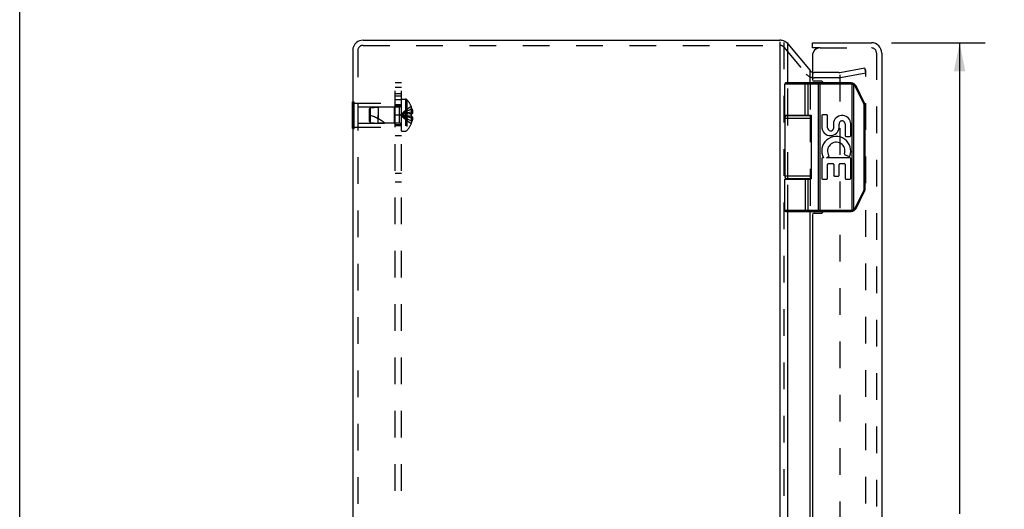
# Model space of a CAD drawing. Header units: inches. Extents: x 0 to 56.7, y 0 to 36.7.
# Tile 13 of 37: x 0 to 11.5, y 19.4 to 25.1. Entities that reach past the tile are written whole.
import ezdxf

# ---------------------------------------------------------------- set-up
doc = ezdxf.new("R2010")
doc.units = ezdxf.units.IN
doc.header["$LTSCALE"] = 3.116667
doc.header["$MEASUREMENT"] = 0
doc.linetypes.add('HIDDEN', pattern=[0.2, 0.1, -0.1])
doc.layers.get('0').update_dxf_attribs({"linetype": 'CONTINUOUS'})
for name, color, linetype in [('DEFAULT_2', 8, 'HIDDEN'), ('DIMENSIONS', 7, 'CONTINUOUS'), ('DOOR_ASSEMBLY', 7, 'CONTINUOUS'), ('SUBPANEL', 7, 'CONTINUOUS')]:
    doc.layers.add(name, color=color, linetype=linetype)
doc.styles.get("Standard").update_dxf_attribs({"font": 'arial.ttf'})
doc.dimstyles.new('DIMSTYLE_1', dxfattribs={"dimtxt": 0.25, "dimasz": 0.333333, "dimexe": 0.09, "dimexo": 0.07, "dimgap": 0.0375, "dimtad": 0, "dimtih": 1, "dimtoh": 1, "dimzin": 4, "dimdsep": 46, "dimtxsty": 'Standard', "dimblk": '_FILLED', "dimblk1": '_FILLED', "dimblk2": '_FILLED', "dimcen": 0.09, "dimadec": 3, "dimazin": 1, "dimtfac": 1, "dimtdec": 3, "dimtofl": 0, "dimtmove": 0, "dimatfit": 3, "dimldrblk": '_FILLED', "dimfxl": 0, "dimtolj": 1, "dimtzin": 4, "dimarcsym": 0})

# ---------------------------------------------------------------- blocks, each defined once
blk = doc.blocks.new('_FILLED')
at = {"color": 0, "linetype": 'ByBlock'}
blk.add_solid([(0, 0), (-1, 0.2), (-1, -0.2)], dxfattribs=at)
blk = doc.blocks.new('*D13')
at = {"layer": 'DIMENSIONS', "color": 2, "linetype": 'Continuous'}
for p, q in [((10.191, 24.859), (11.289, 24.859)), ((10.989, 24.859), (10.989, 19.355)), ((10.989, 12.919), (10.989, 18.48)), ((10.191, 12.919), (11.289, 12.919))]:
    blk.add_line(p, q, dxfattribs=at)
at = {"layer": 'DIMENSIONS', "color": 2, "linetype": 'Continuous', "xscale": 0.3333333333, "yscale": 0.3333333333, "zscale": 0.3333333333}
for p, rotation in [((10.989, 24.859), 90), ((10.989, 12.919), 270)]:
    blk.add_blockref('_FILLED', p, dxfattribs=dict(at, rotation=rotation))
at = {"layer": 'DIMENSIONS', "color": 2, "linetype": 'Continuous', "insert": (10.989, 19.23), "char_height": 0.25, "width": 1.04647, "attachment_point": 2, "line_spacing_factor": 0.9}
blk.add_mtext('11.94\\PDOOR', dxfattribs=at)

msp = doc.modelspace()

# ---------------------------------------------------------------- linework, layer by layer
at = {"color": 7, "linetype": 'Continuous'}
for p, q in [((0, 0), (0, 36.667)), ((8.979, 24.846), (9.241, 24.534)), ((3.89, 23.858), (3.89, 24.17)), ((3.89, 24.17), (3.894, 24.17)), ((3.89, 24.014), (3.894, 24.014)), ((3.89, 23.858), (3.894, 23.858))]:
    msp.add_line(p, q, dxfattribs=at)
at = {"color": 3, "linetype": 'Continuous'}
for p, q in [((4.014, 24.889), (8.887, 24.889)), ((8.887, 24.869), (8.887, 12.951)), ((3.894, 24.769), (3.894, 13.009)), ((8.979, 24.389), (8.979, 24.864)), ((9.241, 24.389), (9.241, 24.548)), ((8.979, 24.009), (8.979, 24.014)), ((9.241, 24.009), (9.241, 24.014)), ((8.979, 23.264), (8.979, 23.269)), ((9.241, 23.264), (9.241, 23.269)), ((8.979, 14.889), (8.979, 22.889)), ((9.241, 14.889), (9.241, 22.889))]:
    msp.add_line(p, q, dxfattribs=at)
for centre, start, end in [((4.014, 24.769), 90, 130.4027), ((8.887, 24.769), 68.6316, 90)]:
    msp.add_arc(centre, 0.12, start, end, dxfattribs=at)
at = {"color": 7, "linetype": 'Continuous'}
for centre, radius, start, end in [((8.887, 24.769), 0.12, 40, 68.6316), ((4.014, 24.769), 0.12, 130.4027, 180), ((9.287, 24.571), 0.06, 220, 242.7669)]:
    msp.add_arc(centre, radius, start, end, dxfattribs=at)
at = {"layer": 'DEFAULT_2', "color": 8, "linetype": 'HIDDEN'}
for p, q in [((3.954, 24.769), (3.954, 13.009)), ((4.014, 24.829), (8.887, 24.829)), ((8.933, 24.864), (8.933, 13.015)), ((8.933, 24.808), (9.195, 24.495)), ((9.587, 24.512), (9.883, 24.565)), ((9.894, 24.506), (9.883, 24.565)), ((9.894, 13.243), (9.894, 24.535)), ((9.576, 24.511), (9.287, 24.511)), ((9.576, 24.451), (9.287, 24.451)), ((9.587, 24.484), (9.587, 13.338)), ((9.597, 24.453), (9.894, 24.506)), ((8.979, 24.014), (8.979, 24.389)), ((9.241, 24.389), (9.241, 24.014)), ((4.465, 23.827), (4.465, 24.2)), ((4.465, 24.2), (4.511, 24.2)), ((4.511, 24.2), (4.511, 23.827)), ((4.526, 24.194), (4.526, 23.834)), ((3.894, 24.17), (3.911, 24.17)), ((3.911, 23.858), (3.911, 24.17)), ((3.911, 24.154), (4.39, 24.154)), ((3.952, 24.109), (3.952, 23.919)), ((3.952, 24.109), (4.38, 24.109)), ((4.09, 24.088), (4.1, 24.099)), ((4.09, 23.94), (4.09, 24.088)), ((4.1, 24.099), (4.19, 24.108)), ((4.1, 23.929), (4.1, 24.099)), ((4.19, 24.108), (4.19, 24.014)), ((4.436, 24.108), (4.19, 24.108)), ((4.38, 24.109), (4.39, 24.119)), ((4.38, 24.109), (4.38, 23.919)), ((4.39, 23.874), (4.39, 24.154)), ((4.436, 24.108), (4.436, 23.92)), ((4.578, 24.113), (4.578, 24.113)), ((4.578, 24.113), (4.578, 24.112)), ((4.578, 24.112), (4.578, 24.029)), ((4.578, 24.082), (4.588, 24.082)), ((3.894, 24.014), (3.911, 24.014)), ((4.19, 23.92), (4.19, 24.014)), ((4.19, 24.014), (4.19, 23.972)), ((4.513, 24.023), (4.493, 24.02)), ((4.534, 24.025), (4.513, 24.023)), ((4.556, 24.027), (4.534, 24.025)), ((4.578, 24.029), (4.555, 24.027)), ((4.578, 23.998), (4.555, 24.001)), ((4.578, 24.049), (4.593, 24.049)), ((4.578, 24.029), (4.578, 24.027)), ((4.578, 24.029), (4.578, 24.029)), ((4.578, 24.029), (4.588, 24.029)), ((4.578, 24.017), (4.578, 24.014)), ((4.578, 24.001), (4.578, 23.999)), ((4.578, 23.998), (4.578, 23.999)), ((4.578, 23.998), (4.578, 23.916)), ((4.588, 23.998), (4.578, 23.998)), ((4.578, 23.979), (4.593, 23.979)), ((4.578, 23.945), (4.588, 23.945)), ((8.979, 23.269), (8.979, 24.009)), ((9.241, 24.009), (9.241, 23.269)), ((3.894, 23.858), (3.911, 23.858)), ((3.911, 23.874), (4.39, 23.874)), ((3.952, 23.919), (4.38, 23.919)), ((4.09, 23.94), (4.1, 23.929)), ((4.1, 23.929), (4.19, 23.92)), ((4.436, 23.92), (4.19, 23.92)), ((4.38, 23.919), (4.39, 23.909)), ((4.578, 23.916), (4.578, 23.915)), ((4.578, 23.915), (4.578, 23.914)), ((4.465, 23.827), (4.511, 23.827)), ((8.979, 22.889), (8.979, 23.264)), ((9.241, 23.264), (9.241, 22.889))]:
    msp.add_line(p, q, dxfattribs=at)
for points in [[(9.886, 24.543), (9.886, 24.543), (9.885, 24.543), (9.885, 24.543)], [(9.888, 24.543), (9.887, 24.543), (9.887, 24.543), (9.886, 24.543)], [(9.894, 24.535), (9.894, 24.536), (9.894, 24.536), (9.894, 24.537), (9.893, 24.538), (9.893, 24.538), (9.893, 24.539), (9.893, 24.539), (9.892, 24.54), (9.892, 24.54), (9.892, 24.541), (9.891, 24.541), (9.891, 24.542), (9.89, 24.542), (9.89, 24.542), (9.889, 24.543), (9.888, 24.543), (9.888, 24.543)], [(4.578, 24.113), (4.555, 24.1), (4.534, 24.085), (4.513, 24.069), (4.493, 24.052), (4.473, 24.033), (4.454, 24.014)], [(4.578, 24.082), (4.556, 24.073), (4.534, 24.063), (4.513, 24.052), (4.493, 24.04), (4.473, 24.027), (4.454, 24.014)], [(4.588, 24.082), (4.589, 24.078), (4.59, 24.074), (4.591, 24.07), (4.591, 24.066), (4.592, 24.061), (4.592, 24.057), (4.593, 24.053), (4.593, 24.049)], [(4.578, 24.049), (4.556, 24.044), (4.534, 24.039), (4.513, 24.033), (4.493, 24.027), (4.473, 24.021), (4.454, 24.014)], [(4.493, 24.02), (4.473, 24.017), (4.454, 24.014)], [(4.493, 24.02), (4.473, 24.017), (4.454, 24.014)], [(4.578, 23.915), (4.555, 23.928), (4.534, 23.943), (4.513, 23.959), (4.493, 23.976), (4.473, 23.995), (4.454, 24.014)], [(4.578, 23.945), (4.556, 23.955), (4.534, 23.965), (4.513, 23.976), (4.493, 23.988), (4.473, 24.001), (4.454, 24.014)], [(4.578, 23.979), (4.556, 23.984), (4.534, 23.989), (4.513, 23.995), (4.493, 24.001), (4.473, 24.007), (4.454, 24.014)], [(4.556, 24.001), (4.534, 24.003), (4.513, 24.005), (4.493, 24.008), (4.473, 24.011), (4.454, 24.014)], [(4.534, 24.003), (4.513, 24.005), (4.493, 24.008), (4.473, 24.011), (4.454, 24.014)], [(4.578, 24.014), (4.578, 24.017), (4.578, 24.019), (4.578, 24.022), (4.578, 24.024), (4.578, 24.027), (4.578, 24.029)], [(4.578, 24.024), (4.578, 24.022), (4.578, 24.019)], [(4.578, 23.999), (4.578, 24.001), (4.578, 24.004), (4.578, 24.006), (4.578, 24.009), (4.578, 24.011), (4.578, 24.014)], [(4.578, 24.009), (4.578, 24.006), (4.578, 24.004)], [(4.593, 24.049), (4.593, 24.047), (4.592, 24.044), (4.592, 24.042), (4.591, 24.039), (4.591, 24.037), (4.59, 24.035), (4.589, 24.032), (4.588, 24.029)], [(4.588, 23.998), (4.589, 23.996), (4.59, 23.993), (4.591, 23.991), (4.591, 23.988), (4.592, 23.986), (4.592, 23.984), (4.593, 23.981), (4.593, 23.979)], [(4.593, 23.979), (4.593, 23.975), (4.592, 23.971), (4.592, 23.967), (4.591, 23.962), (4.591, 23.958), (4.59, 23.954), (4.589, 23.95), (4.588, 23.945)]]:
    msp.add_lwpolyline(points, dxfattribs=at)
for centre, radius, start, end in [((4.014, 24.769), 0.06, 90, 180), ((8.887, 24.769), 0.06, 40, 90), ((9.287, 24.571), 0.12, 220, 270), ((9.287, 24.571), 0.06, 242.7669, 270), ((9.576, 24.571), 0.06, 270, 280), ((9.576, 24.571), 0.12, 270, 280), ((4.511, 24.18), 0.02, 43.5138, 90), ((4.336, 24.014), 0.262, 22.3613, 43.5138), ((4.436, 24.136), 0.0282, 270, 360), ((4.336, 24.014), 0.261, 15.1941, 22.0894), ((3.919, 23.469), 0.571, 52.1862, 72.6646), ((4.336, 24.014), 0.261, 337.9106, 344.8059), ((4.436, 23.892), 0.0282, 0, 90), ((4.511, 23.847), 0.02, 270, 316.4862), ((4.336, 24.014), 0.262, 316.4862, 337.6387)]:
    msp.add_arc(centre, radius, start, end, dxfattribs=at)
at = {"layer": 'DOOR_ASSEMBLY', "color": 7, "linetype": 'Continuous'}
for p, q in [((9.268, 24.799), (9.268, 24.859)), ((9.358, 24.799), (9.268, 24.799)), ((8.945, 24.014), (8.945, 24.376)), ((9.722, 24.376), (8.945, 24.376)), ((9.722, 24.389), (8.958, 24.389)), ((9.176, 24.389), (9.175, 24.389)), ((9.176, 24.389), (9.176, 24.389)), ((9.176, 24.389), (9.176, 24.389)), ((9.176, 24.389), (9.176, 24.389)), ((9.182, 24.014), (9.182, 24.376)), ((9.182, 24.014), (9.182, 24.376)), ((9.218, 24.014), (9.218, 24.376)), ((9.338, 24.384), (9.338, 24.385)), ((9.338, 24.383), (9.338, 24.384)), ((9.338, 24.384), (9.338, 24.384)), ((9.338, 24.384), (9.338, 24.384)), ((9.338, 24.383), (9.338, 24.383)), ((9.338, 24.382), (9.338, 24.383)), ((9.338, 24.382), (9.338, 24.382)), ((9.338, 24.382), (9.338, 24.382)), ((9.338, 24.381), (9.338, 24.382)), ((9.338, 24.381), (9.338, 24.381)), ((9.339, 24.38), (9.338, 24.381)), ((9.339, 24.38), (9.339, 24.38)), ((9.339, 24.38), (9.339, 24.38)), ((9.339, 24.379), (9.339, 24.38)), ((9.339, 24.379), (9.339, 24.379)), ((9.339, 24.378), (9.339, 24.379)), ((9.339, 24.378), (9.339, 24.378)), ((9.339, 24.378), (9.339, 24.378)), ((9.339, 24.377), (9.339, 24.378)), ((9.339, 22.902), (9.339, 24.376)), ((9.358, 22.889), (9.358, 24.389)), ((9.722, 24.376), (9.722, 24.389)), ((9.734, 24.375), (9.738, 24.387)), ((9.734, 22.903), (9.734, 24.375)), ((9.752, 24.369), (9.753, 24.369)), ((9.752, 24.368), (9.752, 24.369)), ((9.752, 24.368), (9.752, 24.368)), ((9.752, 22.91), (9.752, 24.368)), ((9.753, 24.37), (9.754, 24.371)), ((9.753, 24.37), (9.753, 24.37)), ((9.753, 24.369), (9.753, 24.37)), ((9.754, 24.372), (9.754, 24.372)), ((9.754, 24.372), (9.754, 24.372)), ((9.754, 24.371), (9.754, 24.372)), ((9.754, 24.371), (9.754, 24.371)), ((9.755, 24.374), (9.756, 24.374)), ((9.755, 24.374), (9.755, 24.374)), ((9.755, 24.373), (9.755, 24.374)), ((9.755, 24.373), (9.755, 24.373)), ((9.755, 24.373), (9.755, 24.373)), ((9.756, 24.375), (9.756, 24.375)), ((9.756, 24.375), (9.756, 24.375)), ((9.756, 24.375), (9.756, 24.375)), ((9.756, 24.374), (9.756, 24.375)), ((9.769, 24.349), (9.77, 24.35)), ((9.769, 24.349), (9.769, 24.349)), ((9.87, 24.146), (9.769, 24.349)), ((9.77, 24.35), (9.771, 24.35)), ((9.771, 24.35), (9.772, 24.35)), ((9.771, 24.35), (9.771, 24.35)), ((9.772, 24.35), (9.773, 24.351)), ((9.773, 24.351), (9.774, 24.351)), ((9.773, 24.351), (9.773, 24.351)), ((9.774, 24.352), (9.775, 24.352)), ((9.774, 24.351), (9.774, 24.352)), ((9.775, 24.352), (9.776, 24.352)), ((9.775, 24.352), (9.775, 24.352)), ((9.776, 24.353), (9.777, 24.353)), ((9.776, 24.353), (9.776, 24.353)), ((9.776, 24.353), (9.776, 24.353)), ((9.776, 24.353), (9.776, 24.353)), ((9.776, 24.352), (9.776, 24.353)), ((9.777, 24.353), (9.777, 24.353)), ((9.777, 24.353), (9.777, 24.353)), ((9.879, 24.152), (9.778, 24.354)), ((9.87, 24.147), (9.871, 24.147)), ((9.87, 24.146), (9.87, 24.147)), ((9.871, 24.147), (9.872, 24.147)), ((9.872, 24.148), (9.873, 24.148)), ((9.872, 24.147), (9.872, 24.148)), ((9.873, 24.148), (9.874, 24.149)), ((9.874, 24.149), (9.875, 24.149)), ((9.875, 24.149), (9.876, 24.15)), ((9.875, 24.149), (9.875, 24.149)), ((9.875, 24.149), (9.875, 24.149)), ((9.875, 23.154), (9.875, 24.124)), ((9.875, 24.124), (9.886, 24.124)), ((9.876, 24.15), (9.877, 24.15)), ((9.876, 24.15), (9.876, 24.15)), ((9.877, 24.151), (9.878, 24.151)), ((9.877, 24.15), (9.877, 24.151)), ((9.877, 24.15), (9.877, 24.15)), ((9.877, 24.15), (9.877, 24.15)), ((9.878, 24.151), (9.878, 24.151)), ((9.878, 24.151), (9.878, 24.151)), ((9.878, 24.151), (9.878, 24.151)), ((9.886, 23.154), (9.886, 24.124)), ((8.945, 23.979), (8.945, 23.299)), ((8.945, 23.979), (9.256, 23.979)), ((8.975, 24.009), (9.254, 24.009)), ((9.025, 24.014), (9.025, 24.009)), ((9.181, 24.014), (9.181, 24.009)), ((9.256, 23.274), (9.256, 24.004)), ((9.377, 24.007), (9.377, 23.865)), ((9.437, 24.015), (9.385, 24.015)), ((9.446, 23.865), (9.446, 24.007)), ((9.516, 23.933), (9.516, 23.858)), ((9.581, 23.867), (9.581, 23.909)), ((9.65, 23.912), (9.65, 23.772)), ((9.717, 23.772), (9.717, 23.912)), ((9.658, 23.764), (9.709, 23.764)), ((9.377, 23.506), (9.377, 23.274)), ((9.397, 23.514), (9.385, 23.514)), ((9.434, 23.514), (9.46, 23.532)), ((9.709, 23.514), (9.434, 23.514)), ((9.651, 23.549), (9.696, 23.529)), ((9.717, 23.274), (9.717, 23.506)), ((9.446, 23.274), (9.446, 23.438)), ((9.454, 23.447), (9.509, 23.447)), ((9.517, 23.438), (9.517, 23.309)), ((9.581, 23.309), (9.581, 23.438)), ((9.589, 23.447), (9.641, 23.447)), ((9.65, 23.438), (9.65, 23.274)), ((9.256, 23.299), (8.945, 23.299)), ((8.945, 22.902), (8.945, 23.264)), ((8.945, 23.264), (9.236, 23.264)), ((9.254, 23.269), (8.975, 23.269)), ((9.025, 23.269), (9.025, 23.264)), ((9.181, 23.269), (9.181, 23.264)), ((9.218, 22.902), (9.218, 23.264)), ((9.385, 23.266), (9.437, 23.266)), ((9.525, 23.3), (9.572, 23.3)), ((9.658, 23.266), (9.709, 23.266)), ((9.875, 23.154), (9.886, 23.154)), ((9.769, 22.929), (9.87, 23.132)), ((9.778, 22.924), (9.879, 23.126)), ((9.87, 23.132), (9.871, 23.131)), ((9.871, 23.131), (9.871, 23.131)), ((9.871, 23.131), (9.872, 23.13)), ((9.872, 23.13), (9.873, 23.13)), ((9.873, 23.13), (9.874, 23.13)), ((9.874, 23.13), (9.874, 23.129)), ((9.874, 23.129), (9.875, 23.129)), ((9.875, 23.129), (9.875, 23.129)), ((9.875, 23.129), (9.876, 23.128)), ((9.876, 23.128), (9.876, 23.128)), ((9.876, 23.128), (9.876, 23.128)), ((9.876, 23.128), (9.877, 23.128)), ((9.877, 23.128), (9.877, 23.128)), ((9.877, 23.128), (9.877, 23.128)), ((9.877, 23.128), (9.877, 23.127)), ((9.877, 23.127), (9.878, 23.127)), ((9.878, 23.127), (9.878, 23.127)), ((9.878, 23.127), (9.878, 23.127)), ((9.752, 22.91), (9.752, 22.91)), ((9.752, 22.91), (9.752, 22.909)), ((9.752, 22.909), (9.753, 22.909)), ((9.753, 22.909), (9.753, 22.908)), ((9.769, 22.929), (9.769, 22.929)), ((9.769, 22.929), (9.77, 22.928)), ((9.77, 22.928), (9.771, 22.928)), ((9.771, 22.928), (9.772, 22.928)), ((9.772, 22.928), (9.772, 22.927)), ((9.772, 22.927), (9.773, 22.927)), ((9.773, 22.927), (9.774, 22.927)), ((9.774, 22.927), (9.774, 22.926)), ((9.774, 22.926), (9.774, 22.926)), ((9.774, 22.926), (9.775, 22.926)), ((9.775, 22.926), (9.775, 22.926)), ((9.775, 22.926), (9.776, 22.926)), ((9.776, 22.926), (9.776, 22.925)), ((9.776, 22.925), (9.776, 22.925)), ((9.776, 22.925), (9.776, 22.925)), ((9.776, 22.925), (9.776, 22.925)), ((9.776, 22.925), (9.777, 22.925)), ((9.777, 22.925), (9.777, 22.925)), ((8.945, 22.902), (9.722, 22.902)), ((8.958, 22.889), (9.722, 22.889)), ((9.176, 22.889), (9.175, 22.889)), ((9.176, 22.889), (9.176, 22.889)), ((9.176, 22.889), (9.176, 22.889)), ((9.176, 22.889), (9.176, 22.889)), ((9.176, 22.889), (9.176, 22.889)), ((9.339, 22.897), (9.338, 22.897)), ((9.338, 22.897), (9.338, 22.897)), ((9.338, 22.897), (9.338, 22.896)), ((9.338, 22.896), (9.338, 22.896)), ((9.338, 22.896), (9.338, 22.895)), ((9.338, 22.895), (9.338, 22.894)), ((9.338, 22.895), (9.338, 22.895)), ((9.338, 22.895), (9.338, 22.895)), ((9.338, 22.894), (9.338, 22.894)), ((9.339, 22.902), (9.339, 22.902)), ((9.339, 22.902), (9.339, 22.901)), ((9.339, 22.901), (9.339, 22.901)), ((9.339, 22.901), (9.339, 22.9)), ((9.339, 22.9), (9.339, 22.9)), ((9.339, 22.9), (9.339, 22.899)), ((9.339, 22.899), (9.339, 22.899)), ((9.339, 22.899), (9.339, 22.899)), ((9.339, 22.899), (9.339, 22.898)), ((9.339, 22.898), (9.339, 22.898)), ((9.339, 22.898), (9.339, 22.897)), ((9.722, 22.902), (9.722, 22.889)), ((9.734, 22.903), (9.738, 22.891)), ((9.753, 22.908), (9.753, 22.908)), ((9.753, 22.908), (9.754, 22.907)), ((9.754, 22.907), (9.754, 22.907)), ((9.754, 22.907), (9.754, 22.906)), ((9.754, 22.906), (9.754, 22.906)), ((9.754, 22.906), (9.754, 22.906)), ((9.754, 22.906), (9.755, 22.905)), ((9.755, 22.905), (9.755, 22.905)), ((9.755, 22.905), (9.755, 22.905)), ((9.755, 22.905), (9.755, 22.904)), ((9.755, 22.904), (9.755, 22.904)), ((9.755, 22.904), (9.756, 22.904)), ((9.756, 22.904), (9.756, 22.904)), ((9.756, 22.904), (9.756, 22.903)), ((9.756, 22.903), (9.756, 22.903))]:
    msp.add_line(p, q, dxfattribs=at)
at = {"layer": 'DOOR_ASSEMBLY', "color": 3, "linetype": 'Continuous'}
for p, q in [((9.268, 24.859), (9.958, 24.859)), ((9.268, 24.709), (9.268, 24.429)), ((10.078, 24.739), (10.078, 13.039)), ((9.373, 24.409), (9.288, 24.409)), ((9.268, 22.849), (9.268, 14.929)), ((9.288, 22.869), (9.373, 22.869))]:
    msp.add_line(p, q, dxfattribs=at)
at = {"layer": 'DOOR_ASSEMBLY', "color": 8, "linetype": 'HIDDEN'}
for p, q in [((9.358, 24.799), (9.958, 24.799)), ((10.018, 24.739), (10.018, 13.039))]:
    msp.add_line(p, q, dxfattribs=at)
at = {"layer": 'DOOR_ASSEMBLY', "color": 7, "linetype": 'Continuous'}
for points in [[(9.182, 24.376), (9.182, 24.376), (9.182, 24.377), (9.182, 24.377), (9.182, 24.377), (9.182, 24.377), (9.182, 24.378), (9.182, 24.378), (9.182, 24.378), (9.182, 24.378), (9.182, 24.378), (9.182, 24.379), (9.182, 24.379), (9.182, 24.379), (9.182, 24.379), (9.182, 24.379), (9.182, 24.38), (9.182, 24.38), (9.182, 24.38), (9.182, 24.38), (9.182, 24.38), (9.182, 24.381), (9.181, 24.381), (9.181, 24.381), (9.181, 24.381), (9.181, 24.381), (9.181, 24.382), (9.181, 24.382), (9.181, 24.382), (9.181, 24.382), (9.181, 24.382), (9.181, 24.383), (9.181, 24.383), (9.181, 24.383), (9.181, 24.383), (9.181, 24.383), (9.181, 24.384), (9.181, 24.384), (9.181, 24.384), (9.181, 24.384), (9.18, 24.384), (9.18, 24.384), (9.18, 24.385), (9.18, 24.385), (9.18, 24.385), (9.18, 24.385), (9.18, 24.385), (9.18, 24.385), (9.18, 24.385), (9.18, 24.386), (9.18, 24.386), (9.18, 24.386), (9.18, 24.386), (9.179, 24.386), (9.179, 24.386), (9.179, 24.386), (9.179, 24.387), (9.179, 24.387), (9.179, 24.387), (9.179, 24.387), (9.179, 24.387), (9.179, 24.387), (9.179, 24.387), (9.179, 24.387), (9.178, 24.388), (9.178, 24.388), (9.178, 24.388), (9.178, 24.388), (9.178, 24.388), (9.178, 24.388), (9.178, 24.388), (9.178, 24.388), (9.178, 24.388), (9.178, 24.388), (9.177, 24.388), (9.177, 24.388), (9.177, 24.388), (9.177, 24.389), (9.177, 24.389), (9.177, 24.389), (9.177, 24.389), (9.177, 24.389), (9.177, 24.389), (9.177, 24.389), (9.176, 24.389), (9.176, 24.389), (9.176, 24.389), (9.176, 24.389), (9.176, 24.389)], [(9.182, 24.376), (9.182, 24.376), (9.182, 24.377), (9.182, 24.377), (9.182, 24.377), (9.182, 24.377), (9.182, 24.378), (9.182, 24.378), (9.182, 24.378), (9.182, 24.378), (9.182, 24.378), (9.182, 24.379), (9.182, 24.379), (9.182, 24.379), (9.182, 24.379), (9.182, 24.379), (9.182, 24.38), (9.182, 24.38), (9.182, 24.38), (9.182, 24.38), (9.182, 24.38), (9.182, 24.381), (9.182, 24.381), (9.181, 24.381), (9.181, 24.381), (9.181, 24.381), (9.181, 24.382), (9.181, 24.382), (9.181, 24.382), (9.181, 24.382), (9.181, 24.382), (9.181, 24.383), (9.181, 24.383), (9.181, 24.383), (9.181, 24.383), (9.181, 24.383), (9.181, 24.384), (9.181, 24.384), (9.181, 24.384), (9.181, 24.384), (9.181, 24.384), (9.18, 24.384), (9.18, 24.385), (9.18, 24.385), (9.18, 24.385), (9.18, 24.385), (9.18, 24.385), (9.18, 24.385), (9.18, 24.385), (9.18, 24.386), (9.18, 24.386), (9.18, 24.386), (9.18, 24.386), (9.18, 24.386), (9.179, 24.386), (9.179, 24.386), (9.179, 24.387), (9.179, 24.387), (9.179, 24.387), (9.179, 24.387), (9.179, 24.387), (9.179, 24.387), (9.179, 24.387), (9.179, 24.387), (9.178, 24.388), (9.178, 24.388), (9.178, 24.388), (9.178, 24.388), (9.178, 24.388), (9.178, 24.388), (9.178, 24.388), (9.178, 24.388), (9.178, 24.388), (9.178, 24.388), (9.177, 24.388), (9.177, 24.388), (9.177, 24.388), (9.177, 24.389), (9.177, 24.389), (9.177, 24.389), (9.177, 24.389), (9.177, 24.389), (9.177, 24.389), (9.177, 24.389), (9.176, 24.389), (9.176, 24.389), (9.176, 24.389), (9.176, 24.389), (9.176, 24.389), (9.176, 24.389)], [(9.218, 24.376), (9.218, 24.376), (9.218, 24.376), (9.218, 24.377), (9.218, 24.377), (9.218, 24.377), (9.218, 24.377), (9.218, 24.378), (9.218, 24.378), (9.218, 24.378), (9.218, 24.378), (9.218, 24.378), (9.218, 24.379), (9.218, 24.379), (9.218, 24.379), (9.218, 24.379), (9.218, 24.379), (9.218, 24.38), (9.218, 24.38), (9.217, 24.38), (9.217, 24.38), (9.217, 24.38), (9.217, 24.381), (9.217, 24.381), (9.217, 24.381), (9.217, 24.381), (9.217, 24.381), (9.217, 24.382), (9.217, 24.382), (9.217, 24.382), (9.217, 24.382), (9.217, 24.382), (9.217, 24.383), (9.216, 24.383), (9.216, 24.383), (9.216, 24.383), (9.216, 24.383), (9.216, 24.384), (9.216, 24.384), (9.216, 24.384), (9.216, 24.384), (9.216, 24.384), (9.216, 24.384), (9.216, 24.385), (9.215, 24.385), (9.215, 24.385), (9.215, 24.385), (9.215, 24.385), (9.215, 24.385), (9.215, 24.385), (9.215, 24.386), (9.215, 24.386), (9.214, 24.386), (9.214, 24.386), (9.214, 24.386), (9.214, 24.386), (9.214, 24.386), (9.214, 24.387), (9.214, 24.387), (9.214, 24.387), (9.213, 24.387), (9.213, 24.387), (9.213, 24.387), (9.213, 24.387), (9.213, 24.387), (9.213, 24.388), (9.213, 24.388), (9.212, 24.388), (9.212, 24.388), (9.212, 24.388), (9.212, 24.388), (9.212, 24.388), (9.212, 24.388), (9.211, 24.388), (9.211, 24.388), (9.211, 24.388), (9.211, 24.388), (9.211, 24.388), (9.211, 24.389), (9.211, 24.389), (9.21, 24.389), (9.21, 24.389), (9.21, 24.389), (9.21, 24.389), (9.21, 24.389), (9.21, 24.389), (9.209, 24.389), (9.209, 24.389), (9.209, 24.389), (9.209, 24.389), (9.209, 24.389), (9.209, 24.389), (9.208, 24.389), (9.208, 24.389), (9.208, 24.389)], [(9.338, 24.385), (9.338, 24.385), (9.338, 24.385), (9.338, 24.385), (9.338, 24.385), (9.338, 24.385), (9.338, 24.385), (9.338, 24.386), (9.338, 24.386), (9.338, 24.386), (9.338, 24.386), (9.338, 24.386), (9.338, 24.386), (9.338, 24.386), (9.338, 24.387), (9.338, 24.387), (9.338, 24.387), (9.338, 24.387), (9.338, 24.387), (9.338, 24.387), (9.338, 24.387), (9.338, 24.387), (9.338, 24.388), (9.338, 24.388), (9.338, 24.388), (9.337, 24.388), (9.337, 24.388), (9.337, 24.388), (9.337, 24.388), (9.337, 24.388), (9.337, 24.388), (9.337, 24.388), (9.337, 24.388), (9.337, 24.388), (9.337, 24.388), (9.337, 24.389), (9.337, 24.389), (9.337, 24.389), (9.337, 24.389), (9.337, 24.389), (9.337, 24.389), (9.337, 24.389), (9.337, 24.389), (9.337, 24.389), (9.337, 24.389), (9.337, 24.389), (9.337, 24.389), (9.337, 24.389), (9.337, 24.389), (9.337, 24.389), (9.337, 24.389), (9.337, 24.389)], [(9.339, 24.376), (9.339, 24.377), (9.339, 24.377)], [(9.752, 24.368), (9.751, 24.368), (9.751, 24.368), (9.75, 24.369), (9.75, 24.369), (9.749, 24.369), (9.749, 24.369), (9.748, 24.37), (9.748, 24.37), (9.747, 24.37), (9.747, 24.37), (9.746, 24.371), (9.745, 24.371), (9.745, 24.371), (9.744, 24.371), (9.744, 24.372), (9.743, 24.372), (9.743, 24.372), (9.742, 24.372), (9.742, 24.372), (9.741, 24.373), (9.741, 24.373), (9.74, 24.373), (9.739, 24.373), (9.739, 24.373), (9.738, 24.374), (9.738, 24.374), (9.737, 24.374), (9.737, 24.374), (9.736, 24.374), (9.736, 24.374), (9.735, 24.374), (9.734, 24.375)], [(9.769, 24.349), (9.768, 24.349), (9.768, 24.35), (9.768, 24.35), (9.768, 24.351), (9.767, 24.351), (9.767, 24.351), (9.767, 24.352), (9.766, 24.352), (9.766, 24.353), (9.766, 24.353), (9.766, 24.354), (9.765, 24.354), (9.765, 24.355), (9.765, 24.355), (9.764, 24.355), (9.764, 24.356), (9.764, 24.356), (9.763, 24.357), (9.763, 24.357), (9.763, 24.358), (9.762, 24.358), (9.762, 24.358), (9.762, 24.359), (9.761, 24.359), (9.761, 24.36), (9.761, 24.36), (9.76, 24.36), (9.76, 24.361), (9.76, 24.361), (9.759, 24.362), (9.759, 24.362), (9.758, 24.362), (9.758, 24.363), (9.758, 24.363), (9.757, 24.363), (9.757, 24.364), (9.756, 24.364), (9.756, 24.364), (9.756, 24.365), (9.755, 24.365), (9.755, 24.365), (9.754, 24.366), (9.754, 24.366), (9.753, 24.366), (9.753, 24.367), (9.753, 24.367), (9.752, 24.367), (9.752, 24.368)], [(9.754, 24.372), (9.755, 24.372), (9.755, 24.373)], [(9.756, 24.375), (9.756, 24.375), (9.756, 24.376), (9.756, 24.376), (9.756, 24.376), (9.756, 24.376), (9.757, 24.376), (9.757, 24.376), (9.757, 24.376), (9.757, 24.376), (9.757, 24.376), (9.757, 24.377), (9.757, 24.377), (9.757, 24.377), (9.757, 24.377), (9.757, 24.377), (9.757, 24.377), (9.757, 24.377), (9.757, 24.377), (9.757, 24.377), (9.757, 24.377), (9.757, 24.378), (9.757, 24.378), (9.757, 24.378), (9.757, 24.378), (9.757, 24.378), (9.757, 24.378), (9.757, 24.378), (9.757, 24.378), (9.757, 24.378), (9.757, 24.378), (9.757, 24.378), (9.757, 24.378), (9.757, 24.378), (9.757, 24.378), (9.757, 24.378), (9.757, 24.378), (9.757, 24.378), (9.757, 24.378), (9.757, 24.378), (9.757, 24.378), (9.757, 24.378), (9.757, 24.378), (9.757, 24.379)], [(9.777, 24.353), (9.777, 24.353), (9.777, 24.353), (9.777, 24.354), (9.777, 24.354), (9.777, 24.354), (9.778, 24.354), (9.778, 24.354), (9.778, 24.354), (9.778, 24.354), (9.778, 24.354), (9.778, 24.354), (9.778, 24.354), (9.778, 24.354), (9.778, 24.354), (9.778, 24.354), (9.778, 24.354), (9.778, 24.354), (9.778, 24.354), (9.778, 24.354), (9.778, 24.354), (9.778, 24.354), (9.778, 24.354), (9.778, 24.354), (9.778, 24.354), (9.778, 24.354), (9.778, 24.354), (9.778, 24.354), (9.778, 24.354), (9.778, 24.354), (9.778, 24.354)], [(9.875, 24.124), (9.875, 24.125), (9.875, 24.125), (9.875, 24.126), (9.875, 24.126), (9.875, 24.127), (9.875, 24.128), (9.875, 24.128), (9.875, 24.129), (9.875, 24.129), (9.875, 24.13), (9.875, 24.13), (9.874, 24.131), (9.874, 24.131), (9.874, 24.132), (9.874, 24.132), (9.874, 24.133), (9.874, 24.133), (9.874, 24.134), (9.874, 24.135), (9.874, 24.135), (9.874, 24.136), (9.873, 24.136), (9.873, 24.137), (9.873, 24.137), (9.873, 24.138), (9.873, 24.138), (9.873, 24.139), (9.873, 24.139), (9.872, 24.14), (9.872, 24.14), (9.872, 24.141), (9.872, 24.141), (9.872, 24.142), (9.871, 24.142), (9.871, 24.143), (9.871, 24.143), (9.871, 24.144), (9.871, 24.144), (9.87, 24.145), (9.87, 24.145), (9.87, 24.146), (9.87, 24.146)], [(9.878, 24.151), (9.878, 24.151), (9.878, 24.151), (9.878, 24.151), (9.879, 24.151), (9.879, 24.151), (9.879, 24.151), (9.879, 24.151), (9.879, 24.152), (9.879, 24.152), (9.879, 24.152), (9.879, 24.152), (9.879, 24.152), (9.879, 24.152), (9.879, 24.152), (9.879, 24.152), (9.879, 24.152), (9.879, 24.152), (9.879, 24.152), (9.879, 24.152), (9.879, 24.152), (9.879, 24.152), (9.879, 24.152), (9.879, 24.152), (9.879, 24.152), (9.879, 24.152), (9.879, 24.152), (9.879, 24.152), (9.879, 24.152), (9.879, 24.152), (9.879, 24.152)], [(8.945, 24.014), (9.236, 24.014), (9.237, 24.014), (9.237, 24.014), (9.238, 24.014), (9.239, 24.014), (9.239, 24.014), (9.24, 24.014), (9.241, 24.014), (9.241, 24.014), (9.242, 24.014), (9.242, 24.014), (9.243, 24.014), (9.243, 24.013), (9.244, 24.013), (9.244, 24.013), (9.245, 24.013), (9.245, 24.013), (9.245, 24.013), (9.246, 24.013), (9.246, 24.013), (9.247, 24.013), (9.247, 24.013), (9.247, 24.013), (9.248, 24.013), (9.248, 24.012), (9.248, 24.012), (9.249, 24.012), (9.249, 24.012), (9.249, 24.012), (9.249, 24.012), (9.25, 24.012), (9.25, 24.012), (9.25, 24.011), (9.25, 24.011), (9.251, 24.011), (9.251, 24.011), (9.251, 24.011), (9.251, 24.011), (9.252, 24.011), (9.252, 24.011), (9.252, 24.011), (9.252, 24.01), (9.252, 24.01), (9.252, 24.01), (9.253, 24.01), (9.253, 24.01), (9.253, 24.01), (9.253, 24.01), (9.253, 24.01), (9.253, 24.009), (9.253, 24.009), (9.254, 24.009), (9.254, 24.009), (9.254, 24.009), (9.254, 24.009), (9.254, 24.009), (9.254, 24.009), (9.254, 24.008), (9.254, 24.008), (9.254, 24.008), (9.255, 24.008), (9.255, 24.008), (9.255, 24.008), (9.255, 24.008), (9.255, 24.008), (9.255, 24.008), (9.255, 24.007), (9.255, 24.007), (9.255, 24.007), (9.255, 24.007), (9.255, 24.007), (9.255, 24.007), (9.255, 24.007), (9.255, 24.007), (9.256, 24.006), (9.256, 24.006), (9.256, 24.006), (9.256, 24.006), (9.256, 24.006), (9.256, 24.006), (9.256, 24.006), (9.256, 24.006), (9.256, 24.006), (9.256, 24.005), (9.256, 24.005), (9.256, 24.005), (9.256, 24.005), (9.256, 24.005), (9.256, 24.005), (9.256, 24.005), (9.256, 24.005), (9.256, 24.005), (9.256, 24.005), (9.256, 24.004), (9.256, 24.004), (9.256, 24.004), (9.256, 24.004), (9.256, 24.004)], [(9.182, 23.264), (9.182, 22.902), (9.182, 22.902), (9.182, 22.901), (9.182, 22.901), (9.182, 22.901), (9.182, 22.901), (9.182, 22.9), (9.182, 22.9), (9.182, 22.9), (9.182, 22.9), (9.182, 22.9), (9.182, 22.899), (9.182, 22.899), (9.182, 22.899), (9.182, 22.899), (9.182, 22.899), (9.182, 22.898), (9.182, 22.898), (9.182, 22.898), (9.182, 22.898), (9.182, 22.898), (9.182, 22.897), (9.181, 22.897), (9.181, 22.897), (9.181, 22.897), (9.181, 22.897), (9.181, 22.896), (9.181, 22.896), (9.181, 22.896), (9.181, 22.896), (9.181, 22.896), (9.181, 22.895), (9.181, 22.895), (9.181, 22.895), (9.181, 22.895), (9.181, 22.895), (9.181, 22.894), (9.181, 22.894), (9.181, 22.894), (9.181, 22.894), (9.18, 22.894), (9.18, 22.894), (9.18, 22.893), (9.18, 22.893), (9.18, 22.893), (9.18, 22.893), (9.18, 22.893), (9.18, 22.893), (9.18, 22.893), (9.18, 22.892), (9.18, 22.892), (9.18, 22.892), (9.18, 22.892), (9.179, 22.892), (9.179, 22.892), (9.179, 22.892), (9.179, 22.891), (9.179, 22.891), (9.179, 22.891), (9.179, 22.891), (9.179, 22.891), (9.179, 22.891), (9.179, 22.891), (9.179, 22.891), (9.178, 22.89), (9.178, 22.89), (9.178, 22.89), (9.178, 22.89), (9.178, 22.89), (9.178, 22.89), (9.178, 22.89), (9.178, 22.89), (9.178, 22.89), (9.178, 22.89), (9.177, 22.89), (9.177, 22.89), (9.177, 22.89), (9.177, 22.889), (9.177, 22.889), (9.177, 22.889), (9.177, 22.889), (9.177, 22.889), (9.177, 22.889), (9.177, 22.889), (9.176, 22.889), (9.176, 22.889), (9.176, 22.889), (9.176, 22.889), (9.176, 22.889)], [(9.182, 23.264), (9.182, 22.902), (9.182, 22.902), (9.182, 22.901), (9.182, 22.901), (9.182, 22.901), (9.182, 22.901), (9.182, 22.9), (9.182, 22.9), (9.182, 22.9), (9.182, 22.9), (9.182, 22.9), (9.182, 22.899), (9.182, 22.899), (9.182, 22.899), (9.182, 22.899), (9.182, 22.899), (9.182, 22.898), (9.182, 22.898), (9.182, 22.898), (9.182, 22.898), (9.182, 22.898), (9.182, 22.897), (9.182, 22.897), (9.181, 22.897), (9.181, 22.897), (9.181, 22.897), (9.181, 22.896), (9.181, 22.896), (9.181, 22.896), (9.181, 22.896), (9.181, 22.896), (9.181, 22.895), (9.181, 22.895), (9.181, 22.895), (9.181, 22.895), (9.181, 22.895), (9.181, 22.894), (9.181, 22.894), (9.181, 22.894), (9.181, 22.894), (9.181, 22.894), (9.18, 22.894), (9.18, 22.893), (9.18, 22.893), (9.18, 22.893), (9.18, 22.893), (9.18, 22.893), (9.18, 22.893), (9.18, 22.893), (9.18, 22.892), (9.18, 22.892), (9.18, 22.892), (9.18, 22.892), (9.18, 22.892), (9.179, 22.892), (9.179, 22.892), (9.179, 22.891), (9.179, 22.891), (9.179, 22.891), (9.179, 22.891), (9.179, 22.891), (9.179, 22.891), (9.179, 22.891), (9.179, 22.891), (9.178, 22.89), (9.178, 22.89), (9.178, 22.89), (9.178, 22.89), (9.178, 22.89), (9.178, 22.89), (9.178, 22.89), (9.178, 22.89), (9.178, 22.89), (9.178, 22.89), (9.177, 22.89), (9.177, 22.89), (9.177, 22.89), (9.177, 22.889), (9.177, 22.889), (9.177, 22.889), (9.177, 22.889), (9.177, 22.889), (9.177, 22.889), (9.177, 22.889), (9.176, 22.889), (9.176, 22.889), (9.176, 22.889), (9.176, 22.889), (9.176, 22.889)], [(9.256, 23.274), (9.256, 23.274), (9.256, 23.274), (9.256, 23.274), (9.256, 23.274), (9.256, 23.273), (9.256, 23.273), (9.256, 23.273), (9.256, 23.273), (9.256, 23.273), (9.256, 23.273), (9.256, 23.273), (9.256, 23.273), (9.256, 23.273), (9.256, 23.272), (9.256, 23.272), (9.256, 23.272), (9.256, 23.272), (9.256, 23.272), (9.256, 23.272), (9.256, 23.272), (9.256, 23.272), (9.256, 23.272), (9.256, 23.272), (9.255, 23.271), (9.255, 23.271), (9.255, 23.271), (9.255, 23.271), (9.255, 23.271), (9.255, 23.271), (9.255, 23.271), (9.255, 23.271), (9.255, 23.27), (9.255, 23.27), (9.255, 23.27), (9.255, 23.27), (9.255, 23.27), (9.255, 23.27), (9.254, 23.27), (9.254, 23.27), (9.254, 23.27), (9.254, 23.269), (9.254, 23.269), (9.254, 23.269), (9.254, 23.269), (9.254, 23.269), (9.254, 23.269), (9.253, 23.269), (9.253, 23.269), (9.253, 23.268), (9.253, 23.268), (9.253, 23.268), (9.253, 23.268), (9.253, 23.268), (9.252, 23.268), (9.252, 23.268), (9.252, 23.268), (9.252, 23.267), (9.252, 23.267), (9.252, 23.267), (9.251, 23.267), (9.251, 23.267), (9.251, 23.267), (9.251, 23.267), (9.25, 23.267), (9.25, 23.267), (9.25, 23.266), (9.25, 23.266), (9.249, 23.266), (9.249, 23.266), (9.249, 23.266), (9.249, 23.266), (9.248, 23.266), (9.248, 23.266), (9.248, 23.265), (9.247, 23.265), (9.247, 23.265), (9.247, 23.265), (9.246, 23.265), (9.246, 23.265), (9.245, 23.265), (9.245, 23.265), (9.245, 23.265), (9.244, 23.265), (9.244, 23.265), (9.243, 23.264), (9.243, 23.264), (9.242, 23.264), (9.242, 23.264), (9.241, 23.264), (9.241, 23.264), (9.24, 23.264), (9.239, 23.264), (9.239, 23.264), (9.238, 23.264), (9.237, 23.264), (9.237, 23.264), (9.236, 23.264)], [(9.87, 23.132), (9.87, 23.132), (9.87, 23.133), (9.87, 23.133), (9.871, 23.134), (9.871, 23.134), (9.871, 23.135), (9.871, 23.135), (9.871, 23.136), (9.872, 23.136), (9.872, 23.137), (9.872, 23.137), (9.872, 23.138), (9.872, 23.138), (9.873, 23.139), (9.873, 23.139), (9.873, 23.14), (9.873, 23.14), (9.873, 23.141), (9.873, 23.141), (9.873, 23.142), (9.874, 23.142), (9.874, 23.143), (9.874, 23.143), (9.874, 23.144), (9.874, 23.145), (9.874, 23.145), (9.874, 23.146), (9.874, 23.146), (9.874, 23.147), (9.874, 23.147), (9.875, 23.148), (9.875, 23.148), (9.875, 23.149), (9.875, 23.149), (9.875, 23.15), (9.875, 23.15), (9.875, 23.151), (9.875, 23.152), (9.875, 23.152), (9.875, 23.153), (9.875, 23.153), (9.875, 23.154)], [(9.878, 23.127), (9.878, 23.127), (9.878, 23.127), (9.878, 23.127), (9.878, 23.127), (9.879, 23.127), (9.879, 23.127), (9.879, 23.127), (9.879, 23.127), (9.879, 23.126), (9.879, 23.126), (9.879, 23.126), (9.879, 23.126), (9.879, 23.126), (9.879, 23.126), (9.879, 23.126), (9.879, 23.126), (9.879, 23.126), (9.879, 23.126), (9.879, 23.126), (9.879, 23.126), (9.879, 23.126), (9.879, 23.126), (9.879, 23.126), (9.879, 23.126), (9.879, 23.126), (9.879, 23.126), (9.879, 23.126), (9.879, 23.126), (9.879, 23.126), (9.879, 23.126), (9.879, 23.126)], [(9.734, 22.903), (9.735, 22.904), (9.736, 22.904), (9.736, 22.904), (9.737, 22.904), (9.737, 22.904), (9.738, 22.904), (9.738, 22.904), (9.739, 22.905), (9.739, 22.905), (9.74, 22.905), (9.741, 22.905), (9.741, 22.905), (9.742, 22.906), (9.742, 22.906), (9.743, 22.906), (9.743, 22.906), (9.744, 22.906), (9.744, 22.907), (9.745, 22.907), (9.745, 22.907), (9.746, 22.907), (9.747, 22.908), (9.747, 22.908), (9.748, 22.908), (9.748, 22.908), (9.749, 22.909), (9.749, 22.909), (9.75, 22.909), (9.75, 22.909), (9.751, 22.91), (9.751, 22.91), (9.752, 22.91)], [(9.752, 22.91), (9.752, 22.911), (9.753, 22.911), (9.753, 22.911), (9.753, 22.912), (9.754, 22.912), (9.754, 22.912), (9.755, 22.913), (9.755, 22.913), (9.756, 22.913), (9.756, 22.914), (9.756, 22.914), (9.757, 22.914), (9.757, 22.915), (9.758, 22.915), (9.758, 22.915), (9.758, 22.916), (9.759, 22.916), (9.759, 22.916), (9.76, 22.917), (9.76, 22.917), (9.76, 22.918), (9.761, 22.918), (9.761, 22.918), (9.761, 22.919), (9.762, 22.919), (9.762, 22.92), (9.762, 22.92), (9.763, 22.92), (9.763, 22.921), (9.763, 22.921), (9.764, 22.922), (9.764, 22.922), (9.764, 22.923), (9.765, 22.923), (9.765, 22.923), (9.765, 22.924), (9.766, 22.924), (9.766, 22.925), (9.766, 22.925), (9.766, 22.926), (9.767, 22.926), (9.767, 22.927), (9.767, 22.927), (9.768, 22.927), (9.768, 22.928), (9.768, 22.928), (9.768, 22.929), (9.769, 22.929)], [(9.777, 22.925), (9.777, 22.925), (9.777, 22.925), (9.777, 22.925), (9.777, 22.924), (9.777, 22.924), (9.777, 22.924), (9.778, 22.924), (9.778, 22.924), (9.778, 22.924), (9.778, 22.924), (9.778, 22.924), (9.778, 22.924), (9.778, 22.924), (9.778, 22.924), (9.778, 22.924), (9.778, 22.924), (9.778, 22.924), (9.778, 22.924), (9.778, 22.924), (9.778, 22.924), (9.778, 22.924), (9.778, 22.924), (9.778, 22.924), (9.778, 22.924), (9.778, 22.924), (9.778, 22.924), (9.778, 22.924), (9.778, 22.924), (9.778, 22.924), (9.778, 22.924), (9.778, 22.924)], [(9.218, 22.902), (9.218, 22.902), (9.218, 22.902), (9.218, 22.901), (9.218, 22.901), (9.218, 22.901), (9.218, 22.901), (9.218, 22.9), (9.218, 22.9), (9.218, 22.9), (9.218, 22.9), (9.218, 22.9), (9.218, 22.899), (9.218, 22.899), (9.218, 22.899), (9.218, 22.899), (9.218, 22.899), (9.218, 22.898), (9.218, 22.898), (9.217, 22.898), (9.217, 22.898), (9.217, 22.898), (9.217, 22.897), (9.217, 22.897), (9.217, 22.897), (9.217, 22.897), (9.217, 22.897), (9.217, 22.896), (9.217, 22.896), (9.217, 22.896), (9.217, 22.896), (9.217, 22.896), (9.217, 22.895), (9.216, 22.895), (9.216, 22.895), (9.216, 22.895), (9.216, 22.895), (9.216, 22.894), (9.216, 22.894), (9.216, 22.894), (9.216, 22.894), (9.216, 22.894), (9.216, 22.894), (9.216, 22.893), (9.215, 22.893), (9.215, 22.893), (9.215, 22.893), (9.215, 22.893), (9.215, 22.893), (9.215, 22.893), (9.215, 22.892), (9.215, 22.892), (9.214, 22.892), (9.214, 22.892), (9.214, 22.892), (9.214, 22.892), (9.214, 22.892), (9.214, 22.891), (9.214, 22.891), (9.214, 22.891), (9.213, 22.891), (9.213, 22.891), (9.213, 22.891), (9.213, 22.891), (9.213, 22.891), (9.213, 22.89), (9.213, 22.89), (9.212, 22.89), (9.212, 22.89), (9.212, 22.89), (9.212, 22.89), (9.212, 22.89), (9.212, 22.89), (9.211, 22.89), (9.211, 22.89), (9.211, 22.89), (9.211, 22.89), (9.211, 22.89), (9.211, 22.889), (9.211, 22.889), (9.21, 22.889), (9.21, 22.889), (9.21, 22.889), (9.21, 22.889), (9.21, 22.889), (9.21, 22.889), (9.209, 22.889), (9.209, 22.889), (9.209, 22.889), (9.209, 22.889), (9.209, 22.889), (9.209, 22.889), (9.208, 22.889), (9.208, 22.889), (9.208, 22.889)], [(9.338, 22.894), (9.338, 22.894), (9.338, 22.893), (9.338, 22.893), (9.338, 22.893), (9.338, 22.893), (9.338, 22.893), (9.338, 22.893), (9.338, 22.893), (9.338, 22.892), (9.338, 22.892), (9.338, 22.892), (9.338, 22.892), (9.338, 22.892), (9.338, 22.892), (9.338, 22.892), (9.338, 22.891), (9.338, 22.891), (9.338, 22.891), (9.338, 22.891), (9.338, 22.891), (9.338, 22.891), (9.338, 22.891), (9.338, 22.891), (9.338, 22.89), (9.338, 22.89), (9.338, 22.89), (9.337, 22.89), (9.337, 22.89), (9.337, 22.89), (9.337, 22.89), (9.337, 22.89), (9.337, 22.89), (9.337, 22.89), (9.337, 22.89), (9.337, 22.89), (9.337, 22.89), (9.337, 22.889), (9.337, 22.889), (9.337, 22.889), (9.337, 22.889), (9.337, 22.889), (9.337, 22.889), (9.337, 22.889), (9.337, 22.889), (9.337, 22.889), (9.337, 22.889), (9.337, 22.889), (9.337, 22.889), (9.337, 22.889), (9.337, 22.889), (9.337, 22.889), (9.337, 22.889), (9.337, 22.889)], [(9.756, 22.903), (9.756, 22.903), (9.756, 22.903), (9.756, 22.903), (9.756, 22.902), (9.756, 22.902), (9.756, 22.902), (9.756, 22.902), (9.757, 22.902), (9.757, 22.902), (9.757, 22.902), (9.757, 22.902), (9.757, 22.901), (9.757, 22.901), (9.757, 22.901), (9.757, 22.901), (9.757, 22.901), (9.757, 22.901), (9.757, 22.901), (9.757, 22.901), (9.757, 22.901), (9.757, 22.901), (9.757, 22.901), (9.757, 22.9), (9.757, 22.9), (9.757, 22.9), (9.757, 22.9), (9.757, 22.9), (9.757, 22.9), (9.757, 22.9), (9.757, 22.9), (9.757, 22.9), (9.757, 22.9), (9.757, 22.9), (9.757, 22.9), (9.757, 22.9), (9.757, 22.9), (9.757, 22.9), (9.757, 22.9), (9.757, 22.9), (9.757, 22.9), (9.757, 22.9), (9.757, 22.9), (9.757, 22.9), (9.757, 22.899), (9.757, 22.899)]]:
    msp.add_lwpolyline(points, dxfattribs=at)
at = {"layer": 'DOOR_ASSEMBLY', "color": 3, "linetype": 'Continuous'}
for centre, radius, start, end in [((9.358, 24.709), 0.09, 90, 180), ((9.958, 24.739), 0.12, 0, 90), ((9.288, 24.429), 0.02, 180, 270), ((9.373, 24.389), 0.02, 0, 90), ((9.288, 22.849), 0.02, 90, 180), ((9.373, 22.889), 0.02, 270, 360)]:
    msp.add_arc(centre, radius, start, end, dxfattribs=at)
at = {"layer": 'DOOR_ASSEMBLY', "color": 8, "linetype": 'HIDDEN'}
msp.add_arc((9.958, 24.739), 0.06, 0, 90, dxfattribs=at)
at = {"layer": 'DOOR_ASSEMBLY', "color": 7, "linetype": 'Continuous'}
for centre, radius, start, end in [((8.958, 24.376), 0.013, 90, 180), ((9.722, 24.326), 0.0625, 26.565, 90), ((9.722, 24.326), 0.0495, 76.056, 90), ((9.824, 24.124), 0.0625, 360, 26.5651), ((8.975, 23.979), 0.03, 90, 180), ((9.23, 23.979), 0.03, 30.1277, 90), ((9.385, 24.007), 0.0084, 90, 180), ((9.437, 24.007), 0.0084, 0, 90), ((9.615, 23.907), 0.102, 2.5311, 165.2013), ((9.615, 23.912), 0.0343, 0, 183.9372), ((9.479, 23.876), 0.102, 185.6616, 354.9365), ((9.481, 23.865), 0.0353, 180, 349.421), ((9.547, 23.594), 0.17, 339.2967, 207.8817), ((9.658, 23.772), 0.0084, 180, 270), ((9.709, 23.772), 0.0084, 270, 360), ((9.547, 23.595), 0.102, 341.514, 212.9235), ((9.385, 23.506), 0.0084, 90, 180), ((9.457, 23.536), 0.0055, 305.0553, 32.9235), ((9.655, 23.559), 0.0112, 161.514, 247.3019), ((9.699, 23.536), 0.00764, 246.3656, 339.2967), ((9.709, 23.506), 0.0084, 0, 90), ((9.454, 23.438), 0.0084, 90, 180), ((9.509, 23.438), 0.0084, 0, 90), ((9.589, 23.438), 0.0084, 90, 180), ((9.641, 23.438), 0.0084, 0, 90), ((8.975, 23.299), 0.03, 180, 270), ((9.23, 23.299), 0.03, 270, 329.8723), ((9.385, 23.274), 0.0084, 180, 270), ((9.437, 23.274), 0.0084, 270, 360), ((9.525, 23.309), 0.0084, 180, 270), ((9.572, 23.309), 0.0084, 270, 360), ((9.658, 23.274), 0.0084, 180, 270), ((9.709, 23.274), 0.0084, 270, 360), ((9.824, 23.154), 0.0625, 333.4349, 0), ((9.722, 22.951), 0.0625, 270, 333.435), ((8.958, 22.902), 0.013, 180, 270), ((9.722, 22.951), 0.0495, 270, 283.944)]:
    msp.add_arc(centre, radius, start, end, dxfattribs=at)
at = {"layer": 'SUBPANEL', "color": 8, "linetype": 'HIDDEN'}
for p, q in [((4.39, 13.389), (4.39, 24.389)), ((4.465, 24.389), (4.39, 24.389)), ((4.465, 24.337), (4.39, 24.337)), ((4.465, 13.389), (4.465, 24.389)), ((4.465, 24.264), (4.39, 24.264)), ((4.465, 24.235), (4.39, 24.235)), ((4.39, 24.195), (4.465, 24.195)), ((4.39, 24.139), (4.465, 24.139)), ((4.39, 24.123), (4.465, 24.123)), ((4.465, 24.014), (4.39, 24.014)), ((4.39, 23.905), (4.465, 23.905)), ((4.465, 23.889), (4.39, 23.889)), ((4.465, 23.772), (4.39, 23.772)), ((4.465, 23.332), (4.39, 23.332)), ((4.465, 23.231), (4.39, 23.231))]:
    msp.add_line(p, q, dxfattribs=at)

# ---------------------------------------------------------------- dimensions: what is measured, and where the dimension line sits
at = {"layer": 'DIMENSIONS', "color": 2, "linetype": 'Continuous'}
dim = msp.add_linear_dim(base=(10.989, 12.919), p1=(10.121, 24.859), p2=(10.121, 12.919), angle=270, text='<>\\PDOOR', dimstyle='DIMSTYLE_1', dxfattribs=at)
dim.commit()
dim.dimension.update_dxf_attribs({"geometry": '*D13', "text_midpoint": (10.989, 18.917), "dimtype": 160})

doc.saveas('drawing.dxf')
